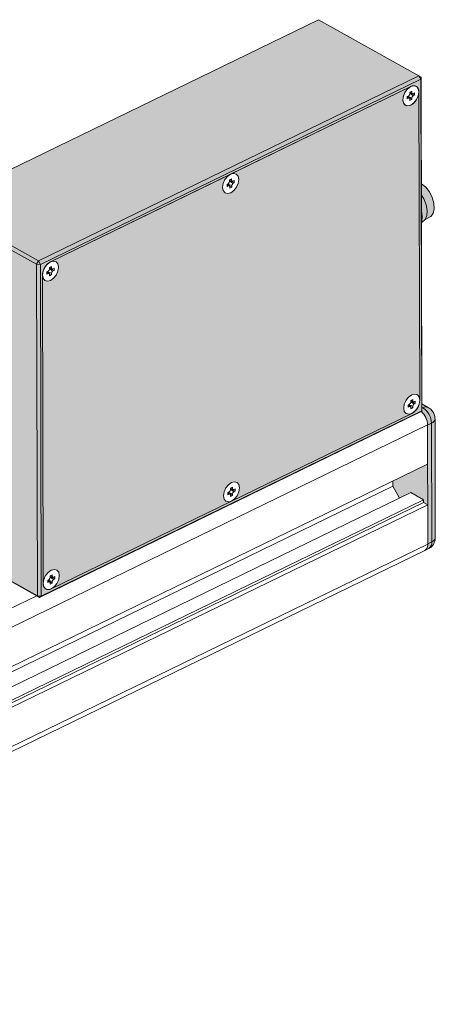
# Model space of a CAD drawing. Header units: millimetres. Extents: x 2 to 342, y -43 to 378.
# Tile 1 of 3: x 187 to 263, y -42 to 138. Entities that reach past the tile are written whole.
import ezdxf

# ---------------------------------------------------------------- set-up
doc = ezdxf.new("R2010")
doc.units = ezdxf.units.MM

msp = doc.modelspace()

# ---------------------------------------------------------------- hatches: boundary and pattern name
h = msp.add_hatch(color=254)
h.dxf.hatch_style = 1
h.paths.add_polyline_path([(143.2846615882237, 70.93199091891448), (124.9073123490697, 81.19849605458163), (71.42663551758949, 55.21338803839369), (89.80398475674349, 44.94688290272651)])
h.paths.add_polyline_path([(89.43883420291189, 44.3420804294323), (71.06148496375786, 54.60858556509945), (71.22555912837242, -6.000178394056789), (89.60290836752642, -16.26668352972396)])
h.paths.add_polyline_path([(189.806679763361, 93.10865300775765), (171.429330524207, 103.3751581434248), (171.4693385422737, 88.59625295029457), (176.5597421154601, 91.06957031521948), (176.5450953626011, 96.48006007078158), (176.6866065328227, 96.99180469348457), (177.0270952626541, 97.32330245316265), (177.501539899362, 97.37640391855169), (177.9023675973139, 97.20193561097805), (183.3475081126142, 94.16000816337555, -0.2463272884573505), (184.7134150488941, 91.6922371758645), (184.7787292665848, 67.56525769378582), (184.6372180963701, 67.0535130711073), (184.2967293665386, 66.7220153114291), (183.8222847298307, 66.66891384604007), (183.4214570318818, 66.8433821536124), (178.1750581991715, 69.77428257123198), (171.5290332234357, 66.54512230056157), (171.5934046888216, 42.76639418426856), (189.9707539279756, 32.49988904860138)])
h.paths.add_polyline_path([(259.7699713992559, 127.5296919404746), (241.3926221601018, 137.7961970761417), (171.7944810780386, 103.979960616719), (190.1718303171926, 93.71345548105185)])
h.paths.add_polyline_path([(259.7509193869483, 124.6006575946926), (259.6358033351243, 123.8586207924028), (259.5168871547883, 123.6147171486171), (259.2941750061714, 123.1157729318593), (259.0842401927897, 122.8797924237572), (258.7811032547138, 122.4956829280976), (258.5243135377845, 122.3494812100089), (258.1804683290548, 122.1025649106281), (257.9289609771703, 122.089683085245), (257.5913775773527, 122.003955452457), (257.3959064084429, 122.1363270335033), (257.2528936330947, 122.1780971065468), (257.1570863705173, 122.2980541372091), (256.9616152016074, 122.4304257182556), (256.8934436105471, 122.7909275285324), (256.7989540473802, 123.0381158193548), (256.8663067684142, 123.4722707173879), (256.8838666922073, 123.7804770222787), (257.0858859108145, 124.2330626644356), (257.2000534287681, 124.5338960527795), (257.5342408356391, 124.9573500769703), (257.8492757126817, 125.3862246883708), (225.3135330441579, 109.577808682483), (225.8746018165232, 109.7202893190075), (226.3509565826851, 109.5811592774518), (226.6700766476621, 109.1815998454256), (226.783378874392, 108.5824403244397), (226.6736140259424, 107.8748973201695), (226.3574928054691, 107.166687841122), (225.883141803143, 106.5656303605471), (225.3227766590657, 106.1632304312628), (224.7617078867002, 106.0207497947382), (224.2853531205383, 106.159879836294), (223.9662330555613, 106.5594392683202), (223.8529308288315, 107.1585987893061), (223.962695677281, 107.8661417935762), (224.2788168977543, 108.5743512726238), (224.9197378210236, 109.3864720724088), (192.3459925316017, 93.55959141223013), (192.9070613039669, 93.70207204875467), (193.3834160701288, 93.56294200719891), (193.7025361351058, 93.16338257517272), (193.8158383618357, 92.56422305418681), (193.7060735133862, 91.85668004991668), (193.3899522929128, 91.14847057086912), (192.9156012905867, 90.54741309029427), (192.3552361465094, 90.14501316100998), (191.794167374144, 90.00253252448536), (191.3178126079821, 90.1416625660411), (190.88663247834, 90.68152861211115), (191.0379099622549, 34.79984037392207), (191.1476748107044, 35.50738337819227), (191.4637960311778, 36.21559285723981), (191.9381470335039, 36.81665033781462), (192.4985121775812, 37.21905026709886), (193.0595809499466, 37.3615309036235), (193.5359357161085, 37.22240086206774), (193.8550557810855, 36.82284143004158), (193.9683580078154, 36.22368190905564), (193.8585931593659, 35.5161389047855), (193.5424719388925, 34.80792942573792), (192.9015510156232, 33.99580862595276), (225.4752963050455, 49.82268928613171), (224.9142275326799, 49.68020864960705), (224.4378727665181, 49.81933869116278), (224.118752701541, 50.21889812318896), (224.0054504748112, 50.81805764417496), (224.1152153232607, 51.52560064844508), (224.4313365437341, 52.23381012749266), (224.9056875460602, 52.83486760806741), (225.4660526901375, 53.23726753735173), (226.0271214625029, 53.37974817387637), (226.5034762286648, 53.24061813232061), (226.8225962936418, 52.84105870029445), (226.9358985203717, 52.24189917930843), (226.8261336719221, 51.53435617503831), (226.5100124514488, 50.82614669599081), (225.8690915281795, 50.01402589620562), (258.4428368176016, 65.84090655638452), (257.8817680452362, 65.6984259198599), (257.4054132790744, 65.83755596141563), (257.0862932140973, 66.23711539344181), (256.9729909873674, 66.83627491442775), (257.0827558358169, 67.543817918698), (257.3988770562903, 68.25202739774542), (257.8732280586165, 68.85308487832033), (258.4335932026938, 69.2554848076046), (258.9946619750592, 69.3979654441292), (259.4710167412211, 69.25883540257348), (259.9021968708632, 68.71896935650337)])
h.paths.add_polyline_path([(143.2656095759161, 68.00295657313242), (143.1558447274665, 67.29541356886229), (142.8397235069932, 66.58720408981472), (142.365372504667, 65.98614660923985), (141.8050073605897, 65.58374667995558), (141.2439385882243, 65.44126604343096), (140.7675838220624, 65.5803960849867), (140.4484637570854, 65.9799555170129), (140.3351615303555, 66.57911503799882), (140.444926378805, 67.28665804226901), (140.7610475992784, 67.99486752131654), (141.4019685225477, 68.80698832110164), (91.97814697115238, 44.7930188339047), (92.56656869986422, 44.94244561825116), (92.7264710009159, 44.88080739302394), (93.0620700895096, 44.78278818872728), (93.17756430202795, 44.59354248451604), (93.38149995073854, 44.33820156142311), (93.40068024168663, 44.04784653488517), (93.47020353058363, 43.68019673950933), (93.37729877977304, 43.34195759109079), (93.33822795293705, 43.09010747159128), (93.25996124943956, 42.91476580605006), (93.21789240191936, 42.7616053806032), (93.11701367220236, 42.59451894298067), (93.02210673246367, 42.38189799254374), (92.87969553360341, 42.20144656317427), (92.77881680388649, 42.03436012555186), (92.66519766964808, 41.92965300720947), (92.54775573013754, 41.78084051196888), (92.34829360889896, 41.63760615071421), (92.09737736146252, 41.40637117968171), (91.75310039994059, 41.31894375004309), (91.49619479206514, 41.21555198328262), (91.19177733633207, 41.30446389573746), (90.98111809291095, 41.33608681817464), (90.75629321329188, 41.61758244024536), (90.51890679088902, 41.87067511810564), (90.67006440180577, -13.96673220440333), (90.77982925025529, -13.25918920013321), (91.09595047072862, -12.55097972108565), (91.57030147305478, -11.9499222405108), (92.13066661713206, -11.54752231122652), (92.69173538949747, -11.40504167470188), (93.1680901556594, -11.54417171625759), (93.48721022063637, -11.94373114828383), (93.60051244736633, -12.54289066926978), (93.49074759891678, -13.25043367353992), (93.1746263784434, -13.95864315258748), (92.53370545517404, -14.77076395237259), (141.9575270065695, 9.24320553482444), (141.3964582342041, 9.10072489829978), (140.9201034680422, 9.239854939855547), (140.6009834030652, 9.639414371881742), (140.4876811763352, 10.23857389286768), (140.5974460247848, 10.94611689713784), (140.9135672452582, 11.65432637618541), (141.3879182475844, 12.25538385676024), (141.9482833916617, 12.65778378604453), (142.509352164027, 12.80026442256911), (142.9857069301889, 12.66113438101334), (143.416887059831, 12.1212683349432)])
h = msp.add_hatch(color=254)
h.dxf.hatch_style = 1
h.paths.add_polyline_path([(190.5133070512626, 93.09651273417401), (189.806679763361, 93.10865300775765), (189.9707539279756, 32.4998890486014), (190.6773812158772, 32.48774877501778)])
h.paths.add_polyline_path([(171.7944810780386, 103.979960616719), (171.429330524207, 103.3751581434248), (189.806679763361, 93.10865300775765), (190.1718303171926, 93.71345548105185)])
h.paths.add_polyline_path([(260.1114481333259, 126.9127491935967), (259.7699713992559, 127.5296919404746), (190.1718303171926, 93.71345548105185), (190.5133070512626, 93.09651273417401)])
h = msp.add_hatch(color=254)
h.dxf.hatch_style = 1
h.paths.add_polyline_path([(260.2755222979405, 66.30398523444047), (260.1114481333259, 126.9127491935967), (190.5133070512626, 93.09651273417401), (190.6773812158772, 32.48774877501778)])
h.paths.add_polyline_path([(191.5427320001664, 33.77997545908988), (191.4703322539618, 33.80112142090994), (191.4322617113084, 33.84878825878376, -0.2805180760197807), (191.0357819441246, 34.78612319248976), (191.0379099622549, 34.79984037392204), (190.8853903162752, 91.14038151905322, -0.1968085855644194), (191.7590664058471, 93.12353565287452), (191.7856273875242, 93.15719148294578), (191.8267887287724, 93.1867495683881, -0.05606210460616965), (192.3459925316, 93.55959141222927), (258.2810735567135, 125.5960259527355, -0.1473538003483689), (258.8281328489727, 125.7349489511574), (258.8421423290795, 125.7385065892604), (258.8612273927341, 125.7329323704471, -0.103549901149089), (259.2460973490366, 125.6205225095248), (259.3184970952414, 125.5993765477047), (259.3565676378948, 125.5517097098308, -0.2805180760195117), (259.7530474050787, 124.6143747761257), (259.7509193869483, 124.6006575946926), (259.903439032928, 68.2601164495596, -0.1968085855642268), (259.0297629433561, 66.27696231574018), (259.0032019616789, 66.24330648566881), (258.9620406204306, 66.21374840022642, -0.05606210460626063), (258.4428368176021, 65.84090655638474), (192.5077557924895, 33.80447201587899, -0.1473538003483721), (191.9606965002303, 33.6655490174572), (191.9466870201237, 33.66199137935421), (191.9276019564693, 33.66756559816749, -0.1035499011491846)], flags=16)
h.paths.add_polyline_path([(225.4752963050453, 49.82268928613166), (224.9142275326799, 49.68020864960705), (224.4378727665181, 49.81933869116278), (224.118752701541, 50.21889812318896), (224.0054504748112, 50.81805764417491), (224.1152153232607, 51.52560064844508), (224.431336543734, 52.2338101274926), (224.9056875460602, 52.83486760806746), (225.4660526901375, 53.23726753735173), (226.0271214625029, 53.37974817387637), (226.5034762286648, 53.24061813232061), (226.8225962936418, 52.84105870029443), (226.9358985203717, 52.24189917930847), (226.8261336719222, 51.5343561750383), (226.5100124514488, 50.82614669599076), (226.0356614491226, 50.22508921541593)], flags=0)
h.paths.add_polyline_path([(192.3220607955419, 34.65449093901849), (192.3212519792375, 34.95326653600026, 0.6385336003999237), (192.1007751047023, 35.1025717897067), (191.8443609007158, 34.97798565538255), (191.8432054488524, 35.40480793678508), (192.099619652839, 35.52939407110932, 0.2799262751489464), (192.3186425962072, 35.91716893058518), (192.3178662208, 36.20396090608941), (192.3330732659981, 36.19842294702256), (192.6842071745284, 36.36903134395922), (192.6850159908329, 36.07025574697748, 0.6385336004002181), (192.905492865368, 35.92095049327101), (193.1619070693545, 36.04553662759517), (193.1630625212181, 35.61871434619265), (192.9066483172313, 35.49412821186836, 0.2799262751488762), (192.6876253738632, 35.10635335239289), (192.688366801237, 34.83247113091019)], flags=0)
h.paths.add_polyline_path([(224.8119014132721, 50.9962029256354), (224.8107459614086, 51.42302520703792), (225.0671601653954, 51.54761134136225, 0.2799262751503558), (225.2861831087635, 51.93538620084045), (225.2854067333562, 52.22217817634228), (225.3006137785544, 52.21664021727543), (225.6517476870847, 52.38724861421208), (225.6525565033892, 52.08847301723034, 0.6385336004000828), (225.8730333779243, 51.93916776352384), (226.1294475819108, 52.06375389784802), (226.1306030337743, 51.63693161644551), (225.8741888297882, 51.51234548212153, 0.2799262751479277), (225.6551658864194, 51.12457062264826), (225.6559073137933, 50.85068840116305), (225.2896013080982, 50.67270820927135), (225.2887924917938, 50.97148380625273, 0.6385336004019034), (225.0683156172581, 51.12078905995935)], flags=0)
h.paths.add_polyline_path([(225.3135330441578, 109.5778086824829), (225.8746018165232, 109.7202893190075), (226.3509565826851, 109.5811592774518), (226.6700766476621, 109.1815998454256), (226.783378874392, 108.5824403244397), (226.6736140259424, 107.8748973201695), (226.3574928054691, 107.166687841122), (225.883141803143, 106.5656303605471), (225.3227766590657, 106.1632304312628), (224.7617078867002, 106.0207497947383), (224.2853531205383, 106.159879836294), (223.9662330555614, 106.5594392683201), (223.8529308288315, 107.1585987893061), (223.962695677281, 107.8661417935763), (224.2788168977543, 108.5743512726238), (224.7531679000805, 109.1754087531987)], flags=0)
h.paths.add_polyline_path([(192.1695411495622, 90.99503208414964), (192.1687323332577, 91.29380768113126, 0.6385336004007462), (191.9482554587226, 91.4431129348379), (191.691841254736, 91.3185268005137), (191.6906858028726, 91.7453490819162), (191.9471000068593, 91.86993521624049, 0.2799262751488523), (192.1661229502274, 92.25771007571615), (192.1653465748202, 92.54450205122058), (192.1805536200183, 92.53896409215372), (192.5316875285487, 92.70957248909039), (192.5324963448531, 92.41079689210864, 0.6385336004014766), (192.7529732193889, 92.26149163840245), (193.0093874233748, 92.3860777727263), (193.0105428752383, 91.9592554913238), (192.7541286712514, 91.83466935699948, 0.2799262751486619), (192.5351057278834, 91.446894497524), (192.5358471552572, 91.17301227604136)], flags=0)
h.paths.add_polyline_path([(257.7794419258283, 67.01442019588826), (257.7782864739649, 67.44124247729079), (258.0347006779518, 67.56582861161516, 0.2799262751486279), (258.2537236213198, 67.95360347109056), (258.2529472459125, 68.24039544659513), (258.2681542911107, 68.23485748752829), (258.619288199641, 68.40546588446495), (258.6200970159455, 68.10669028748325, 0.6385336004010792), (258.8405738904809, 67.95738503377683), (259.0969880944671, 68.08197116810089), (259.0981435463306, 67.65514888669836), (258.8417293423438, 67.5305627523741, 0.2799262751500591), (258.6227063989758, 67.14278789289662), (258.6234478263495, 66.86890567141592), (258.2571418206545, 66.69092547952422), (258.25633300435, 66.98970107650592, 0.6385336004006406), (258.0358561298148, 67.13900633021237)], flags=0)
h.paths.add_polyline_path([(225.1370816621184, 107.0132493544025), (225.136272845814, 107.3120249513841, 0.6385336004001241), (224.915795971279, 107.4613302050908), (224.6593817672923, 107.3367440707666), (224.6582263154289, 107.7635663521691), (224.9146405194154, 107.8881524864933, 0.2799262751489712), (225.1336634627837, 108.2759273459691), (225.1328870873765, 108.5627193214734), (225.1480941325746, 108.5571813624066), (225.499228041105, 108.7277897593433), (225.5000368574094, 108.4290141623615, 0.6385336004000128), (225.7205137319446, 108.279708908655), (225.9769279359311, 108.4042950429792), (225.9780833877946, 107.9774727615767), (225.7216691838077, 107.8528866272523, 0.2799262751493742), (225.5026462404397, 107.4651117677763), (225.5033876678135, 107.1912295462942)], flags=0)
h.paths.add_polyline_path([(257.6269222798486, 123.3549613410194), (257.6257668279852, 123.7817836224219), (257.8821810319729, 123.9063697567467, 0.2799262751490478), (258.10120397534, 124.2941446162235), (258.1004275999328, 124.5809365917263), (258.115634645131, 124.5753986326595), (258.4667685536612, 124.7460070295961), (258.4675773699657, 124.4472314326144, 0.6385336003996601), (258.6880542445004, 124.2979261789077), (258.9444684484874, 124.422512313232), (258.9456239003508, 123.9956900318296), (258.6892096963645, 123.8711038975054, 0.2799262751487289), (258.470186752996, 123.4833290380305), (258.4709281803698, 123.2094468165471), (258.1046221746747, 123.0314666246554), (258.1038133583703, 123.3302422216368, 0.6385336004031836), (257.8833364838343, 123.4795474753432)], flags=0)
at = {"true_color": 0xe6e6e6}
h = msp.add_hatch(color=254, dxfattribs=at)
h.dxf.hatch_style = 1
h.paths.add_polyline_path([(261.0651068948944, 103.998757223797), (260.667408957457, 105.0598128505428), (260.1953757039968, 105.8768441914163), (260.2035856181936, 102.8441135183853, -0.1150674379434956), (260.2153684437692, 100.7491473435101), (260.3448299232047, 100.8120498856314), (260.372996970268, 100.8261788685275), (260.876418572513, 101.2854258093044), (261.1748467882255, 102.0170262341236), (261.2398088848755, 102.9511788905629)])
h.paths.add_polyline_path([(262.2019102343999, 105.3247005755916), (261.6772821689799, 106.3499441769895), (260.9918163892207, 107.2128553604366), (260.2197937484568, 107.81992430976), (260.1900697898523, 107.8368413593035), (260.1953757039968, 105.8768441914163), (260.667408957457, 105.0598128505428), (261.0651068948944, 103.998757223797), (261.2398088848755, 102.9511788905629), (261.1748467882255, 102.0170262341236), (260.8801169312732, 101.2944923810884), (261.7226492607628, 101.7038606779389), (261.9275432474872, 101.8306201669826), (262.3638067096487, 102.401103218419), (262.5648368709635, 103.2371720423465), (262.5088489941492, 104.2482256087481)])
h = msp.add_hatch(color=254)
h.dxf.hatch_style = 1
h.paths.add_polyline_path([(190.1718303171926, 93.71345548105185), (189.806679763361, 93.10865300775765), (190.5133070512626, 93.09651273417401)])
h.paths.add_polyline_path([(190.6773812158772, 32.48774877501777), (189.9707539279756, 32.49988904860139), (190.3382153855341, 32.25104695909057)])
h = msp.add_hatch(color=252)
h.dxf.hatch_style = 1
h.paths.add_polyline_path([(260.490760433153, 66.90541673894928), (260.3011248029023, 66.81327687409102), (260.301507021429, 66.67208589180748), (260.2755222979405, 66.30398523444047), (260.1888239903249, 66.24347900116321, -0.2037326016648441), (261.3299856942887, 63.71202712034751), (262.061553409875, 64.06748010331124, 0.2463272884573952)])
edge = h.paths.add_edge_path()
edge.add_spline(control_points=[(262.7002609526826, 64.83337615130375), (262.6822087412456, 65.04845384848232), (262.6426623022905, 65.51961811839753), (262.3226099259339, 66.19171059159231), (261.8965169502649, 66.6778955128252), (261.5753031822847, 66.87880773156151), (261.4715260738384, 66.94368595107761)], knot_values=[0, 0, 0, 0, 0.252795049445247, 0.553790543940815, 0.8556329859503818, 0.9996613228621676, 0.9996613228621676, 0.9996613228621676, 0.9996613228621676], degree=3, periodic=0)
edge.add_arc((261.0170926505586, 66.00323806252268), 1.044486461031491, 64.20972187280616, 120.2593428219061)
edge.add_arc((258.5706722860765, 63.98896739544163), 3.491763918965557, 1.28841068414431, 56.640492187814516, ccw=False)
edge.add_arc((261.8029583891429, 64.93241589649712), 0.9027653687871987, 286.6454011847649, 353.6938504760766)
edge.add_line((262.7002612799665, 64.83325525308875), (262.7002609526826, 64.83337615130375))
h.paths.add_polyline_path([(260.2989983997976, 67.59876716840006), (260.3005877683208, 67.01165668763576), (260.4907604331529, 66.90541673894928, -0.2497413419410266), (261.4721752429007, 66.9433719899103)])
h = msp.add_hatch(color=252)
h.dxf.hatch_style = 1
h.paths.add_polyline_path([(261.348237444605, 56.58358762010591), (254.9852329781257, 53.49194091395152), (254.9878135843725, 52.53866862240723), (256.1959833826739, 50.35587981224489), (258.3040642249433, 51.38015085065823), (260.6012328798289, 50.09683770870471), (260.6026194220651, 49.58465097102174), (261.3683423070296, 49.15687992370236)])
h.paths.add_polyline_path([(262.061553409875, 64.06748010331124), (261.3289413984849, 63.71151971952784), (261.3482374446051, 56.58358762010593), (261.3876383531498, 42.02894782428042), (262.12025036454, 42.38490820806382)])
h.paths.add_polyline_path([(262.7002612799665, 64.83325525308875, -0.3011964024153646), (262.061553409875, 64.06748010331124), (262.12025036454, 42.38490820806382, 0.3012522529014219), (262.7589579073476, 43.15080425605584)])
h = msp.add_hatch(color=252)
h.dxf.hatch_style = 1
edge = h.paths.add_edge_path()
edge.add_line((262.12025036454, 42.38490820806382), (261.3876383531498, 42.02894782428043))
edge.add_line((261.3876383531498, 42.02894782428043), (261.3877538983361, 41.98626559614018))
edge.add_arc((260.1777938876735, 41.84128527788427), 1.218615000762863, -57.105800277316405, 6.832742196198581, ccw=False)
edge.add_line((260.8396108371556, 40.81804491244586), (261.5562878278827, 41.1888445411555))
edge.add_spline(control_points=[(261.5915214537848, 41.21518509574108), (261.5865518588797, 41.21174838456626), (261.5816725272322, 41.20817475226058), (261.5768959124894, 41.20444410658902)], knot_values=[0.0079434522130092, 0.0079434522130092, 0.0079434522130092, 0.0079434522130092, 0.01562500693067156, 0.01562500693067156, 0.01562500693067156, 0.01562500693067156], degree=3, periodic=0)
edge.add_spline(control_points=[(261.6695740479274, 41.258189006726), (261.6544242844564, 41.25115969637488), (261.6394922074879, 41.24384393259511), (261.6250304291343, 41.23583416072)], knot_values=[0.03229834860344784, 0.03229834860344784, 0.03229834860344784, 0.03229834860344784, 0.05324759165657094, 0.05324759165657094, 0.05324759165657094, 0.05324759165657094], degree=3, periodic=0)
edge.add_arc((260.8834023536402, 42.2367061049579), 1.245695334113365, 306.5377809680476, 366.8327421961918)
edge = h.paths.add_edge_path()
edge.add_spline(control_points=[(261.6250304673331, 41.23583418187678), (261.6631252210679, 41.25693326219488), (261.9394939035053, 41.36574492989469), (262.3166820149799, 41.76128607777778), (262.6540055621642, 42.35818846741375), (262.7533928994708, 42.84015113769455), (262.7580538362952, 43.10033667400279), (262.7589579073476, 43.15080425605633)], knot_values=[0.03229836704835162, 0.03229836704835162, 0.03229836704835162, 0.03229836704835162, 0.08748218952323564, 0.4010553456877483, 0.6765039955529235, 0.9372522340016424, 1, 1, 1, 1], degree=3, periodic=0)
edge.add_arc((261.8616924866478, 43.24979699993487), 0.902709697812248, 286.6439970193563, 353.7041814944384, ccw=False)
edge.add_arc((260.8834023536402, 42.2367061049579), 1.245695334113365, -53.46221873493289, 6.832742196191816, ccw=False)

# ---------------------------------------------------------------- linework, layer by layer
at = {"color": 7, "linetype": 'Continuous', "lineweight": 15}
for p, q in [((241.3926221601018, 137.7961970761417), (171.7944810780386, 103.979960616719)), ((259.7699713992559, 127.5296919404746), (241.3926221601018, 137.7961970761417)), ((190.1718303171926, 93.71345548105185), (259.7699713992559, 127.5296919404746)), ((260.1114481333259, 126.9127491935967), (190.5133070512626, 93.09651273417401)), ((260.1114481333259, 126.9127491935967), (259.7699713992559, 127.5296919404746)), ((260.1374328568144, 127.2808498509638), (259.7699713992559, 127.5296919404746)), ((260.1374328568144, 127.2808498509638), (260.1114481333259, 126.9127491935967)), ((260.2755222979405, 66.30398523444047), (260.1114481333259, 126.9127491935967)), ((260.1374328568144, 127.2808498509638), (260.301507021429, 66.67208589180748)), ((258.281073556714, 125.5960259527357), (192.3459925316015, 93.55959141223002)), ((258.281073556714, 125.5960259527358), (225.3135330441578, 109.5778086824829)), ((258.4667685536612, 124.7460070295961), (258.1004625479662, 124.5680268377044)), ((258.1004625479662, 124.5680268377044), (258.1012713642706, 124.2692512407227)), ((258.1009305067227, 124.39516353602), (258.571197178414, 124.2803200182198)), ((258.1009481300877, 124.3886534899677), (258.1098590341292, 124.3929831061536)), ((258.3716203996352, 124.3290585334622), (258.9456239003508, 123.9956900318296)), ((258.4675773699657, 124.4472314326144), (258.4667685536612, 124.7460070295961)), ((258.9444684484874, 124.422512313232), (258.6880542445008, 124.2979261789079)), ((258.9456239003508, 123.9956900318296), (258.9444684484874, 124.422512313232)), ((259.903439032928, 68.26011644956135), (259.7509193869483, 124.6006575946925)), ((257.8821810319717, 123.9063697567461), (257.6257668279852, 123.7817836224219)), ((257.6257668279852, 123.7817836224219), (257.6269222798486, 123.3549613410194)), ((257.6269222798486, 123.3549613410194), (257.8833364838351, 123.4795474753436)), ((258.0561934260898, 123.4658693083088), (257.699974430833, 123.8178394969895)), ((257.717669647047, 123.8003553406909), (257.7192502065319, 123.8272051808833)), ((258.0779241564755, 123.4376948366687), (258.4709281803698, 123.2094468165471)), ((258.1038133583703, 123.3302422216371), (258.1046221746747, 123.0314666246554)), ((258.1046221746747, 123.0314666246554), (258.4709281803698, 123.2094468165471)), ((258.4709281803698, 123.2094468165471), (258.4701193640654, 123.5082224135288)), ((258.6892096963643, 123.8711038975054), (258.9456239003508, 123.9956900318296)), ((225.3135330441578, 109.5778086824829), (192.3459925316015, 93.55959141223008)), ((225.499228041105, 108.7277897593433), (225.1329220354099, 108.5498095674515)), ((225.1329220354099, 108.5498095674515), (225.1337308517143, 108.2510339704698)), ((225.1333899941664, 108.3769462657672), (225.6036566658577, 108.262102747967)), ((225.1334076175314, 108.3704362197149), (225.142318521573, 108.3747658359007)), ((225.4040798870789, 108.3108412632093), (225.9780833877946, 107.9774727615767)), ((225.5000368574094, 108.4290141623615), (225.499228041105, 108.7277897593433)), ((225.9769279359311, 108.4042950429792), (225.7205137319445, 108.279708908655)), ((225.721669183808, 107.8528866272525), (225.9780833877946, 107.9774727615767)), ((225.9780833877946, 107.9774727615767), (225.9769279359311, 108.4042950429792)), ((224.9146405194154, 107.8881524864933), (224.6582263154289, 107.7635663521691)), ((224.6582263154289, 107.7635663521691), (224.6593817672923, 107.3367440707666)), ((224.6593817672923, 107.3367440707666), (224.9157959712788, 107.4613302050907)), ((225.0886529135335, 107.447652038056), (224.7324339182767, 107.7996222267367)), ((224.7501291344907, 107.7821380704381), (224.7517096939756, 107.8089879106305)), ((225.1103836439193, 107.4194775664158), (225.5033876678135, 107.1912295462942)), ((225.136272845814, 107.3120249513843), (225.1370816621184, 107.0132493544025)), ((225.1370816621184, 107.0132493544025), (225.5033876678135, 107.1912295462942)), ((225.5033876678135, 107.1912295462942), (225.5025788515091, 107.490005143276)), ((189.806679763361, 93.10865300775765), (171.429330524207, 103.3751581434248)), ((171.7944810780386, 103.979960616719), (190.1718303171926, 93.71345548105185)), ((260.2161026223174, 100.7495040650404), (260.3448299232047, 100.8120498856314)), ((260.883602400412, 101.2961858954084), (261.7226492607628, 101.7038606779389)), ((190.1718303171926, 93.71345548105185), (189.806679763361, 93.10865300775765)), ((190.5133070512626, 93.09651273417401), (190.1718303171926, 93.71345548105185)), ((190.5133070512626, 93.09651273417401), (189.806679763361, 93.10865300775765)), ((189.9707539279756, 32.49988904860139), (189.806679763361, 93.10865300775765)), ((190.5133070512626, 93.09651273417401), (190.6773812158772, 32.48774877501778)), ((191.9471000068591, 91.8699352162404), (191.6906858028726, 91.7453490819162)), ((192.1211124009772, 91.42943476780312), (191.7648934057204, 91.78140495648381)), ((191.7825886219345, 91.76392080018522), (191.7841691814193, 91.79077064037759)), ((192.5316875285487, 92.70957248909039), (192.1653815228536, 92.5315922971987)), ((192.1653815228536, 92.5315922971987), (192.166190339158, 92.23281670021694)), ((192.1658494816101, 92.35872899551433), (192.6361161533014, 92.24388547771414)), ((192.1658671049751, 92.35221894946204), (192.1747780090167, 92.3565485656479)), ((192.4365393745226, 92.29262399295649), (193.0105428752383, 91.9592554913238)), ((192.5324963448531, 92.41079689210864), (192.5316875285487, 92.70957248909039)), ((193.0093874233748, 92.38607777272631), (192.7529732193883, 92.26149163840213)), ((192.7541286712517, 91.83466935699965), (193.0105428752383, 91.9592554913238)), ((193.0105428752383, 91.9592554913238), (193.0093874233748, 92.38607777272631)), ((190.8853903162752, 91.14038151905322), (191.0379099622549, 34.79984037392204)), ((191.6906858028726, 91.7453490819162), (191.691841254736, 91.3185268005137)), ((191.691841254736, 91.3185268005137), (191.9482554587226, 91.4431129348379)), ((192.142843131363, 91.40126029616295), (192.5358471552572, 91.17301227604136)), ((192.1687323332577, 91.29380768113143), (192.1695411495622, 90.99503208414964)), ((192.1695411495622, 90.99503208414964), (192.5358471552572, 91.17301227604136)), ((192.5358471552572, 91.17301227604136), (192.5350383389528, 91.47178787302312)), ((258.619288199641, 68.40546588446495), (258.2529821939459, 68.22748569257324)), ((258.6200970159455, 68.1066902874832), (258.619288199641, 68.40546588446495)), ((258.0347006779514, 67.56582861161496), (257.7782864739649, 67.44124247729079)), ((257.7782864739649, 67.44124247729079), (257.7794419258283, 67.01442019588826)), ((257.7794419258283, 67.01442019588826), (258.0358561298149, 67.13900633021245)), ((258.2087130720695, 67.12532816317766), (257.8524940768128, 67.47729835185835)), ((257.8701892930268, 67.45981419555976), (257.8717698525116, 67.48666403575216)), ((258.2304438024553, 67.0971536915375), (258.6234478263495, 66.86890567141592)), ((258.2529821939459, 68.22748569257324), (258.2537910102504, 67.9287100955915)), ((258.2534501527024, 68.05462239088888), (258.7237168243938, 67.9397788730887)), ((258.2534677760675, 68.04811234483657), (258.262378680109, 68.05244196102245)), ((258.25633300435, 66.98970107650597), (258.2571418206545, 66.69092547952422)), ((258.2571418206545, 66.69092547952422), (258.6234478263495, 66.86890567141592)), ((258.524140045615, 67.98851738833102), (259.0981435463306, 67.65514888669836)), ((258.6234478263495, 66.86890567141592), (258.6226390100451, 67.16768126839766)), ((259.0969880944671, 68.08197116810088), (258.8405738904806, 67.95738503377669)), ((258.841729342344, 67.5305627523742), (259.0981435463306, 67.65514888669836)), ((259.0981435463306, 67.65514888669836), (259.0969880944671, 68.08197116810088)), ((260.301507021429, 66.67208589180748), (260.2755222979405, 66.30398523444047)), ((261.470793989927, 66.94414362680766), (260.2989983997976, 67.59876716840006)), ((259.9363564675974, 66.06728341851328), (190.3382153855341, 32.25104695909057)), ((190.6773812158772, 32.48774877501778), (260.2755222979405, 66.30398523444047)), ((192.5077557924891, 33.80447201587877), (258.4428368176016, 65.84090655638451)), ((225.4752963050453, 49.82268928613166), (258.4428368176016, 65.84090655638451)), ((259.9363564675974, 66.06728341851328), (260.2755222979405, 66.30398523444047)), ((262.7589579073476, 43.15080425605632), (262.7002609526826, 64.83337615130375)), ((261.3288258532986, 63.75420194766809), (90.63022719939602, -19.18456747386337)), ((261.3482374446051, 56.58358762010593), (261.3288258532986, 63.75420194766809)), ((262.061553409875, 64.06748010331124), (261.3289413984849, 63.71151971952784)), ((261.3289413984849, 63.71151971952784), (261.3876383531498, 42.02894782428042)), ((262.12025036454, 42.38490820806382), (262.061553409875, 64.06748010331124)), ((261.3482374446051, 56.58358762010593), (90.64963879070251, -26.35518180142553)), ((254.9878135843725, 52.53866862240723), (90.65221939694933, -27.30845409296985)), ((225.6517476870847, 52.38724861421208), (225.2854416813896, 52.20926842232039)), ((225.2854416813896, 52.20926842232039), (225.2862504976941, 51.91049282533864)), ((225.6525565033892, 52.08847301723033), (225.6517476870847, 52.38724861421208)), ((254.9878135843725, 52.53866862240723), (254.9852329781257, 53.49194091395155)), ((256.1959833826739, 50.35587981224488), (254.9878135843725, 52.53866862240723)), ((258.3040642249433, 51.38015085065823), (90.65970771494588, -30.0746281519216)), ((225.0671601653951, 51.54761134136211), (224.8107459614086, 51.42302520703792)), ((224.8107459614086, 51.42302520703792), (224.8119014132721, 50.9962029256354)), ((224.8119014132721, 50.9962029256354), (225.0683156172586, 51.12078905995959)), ((225.2411725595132, 51.10711089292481), (224.8849535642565, 51.45908108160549)), ((224.9026487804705, 51.4415969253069), (224.9042293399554, 51.46844676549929)), ((225.262903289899, 51.07893642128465), (225.6559073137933, 50.85068840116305)), ((225.2859096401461, 52.03640512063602), (225.7561763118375, 51.92156160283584)), ((225.2859272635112, 52.02989507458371), (225.2948381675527, 52.03422469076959)), ((225.2887924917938, 50.97148380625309), (225.2896013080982, 50.67270820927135)), ((225.2896013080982, 50.67270820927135), (225.6559073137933, 50.85068840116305)), ((225.5565995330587, 51.97030011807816), (226.1306030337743, 51.63693161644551)), ((225.6559073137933, 50.85068840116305), (225.6550984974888, 51.1494639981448)), ((226.1294475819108, 52.06375389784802), (225.8730333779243, 51.93916776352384)), ((225.8741888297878, 51.51234548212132), (226.1306030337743, 51.63693161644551)), ((226.1306030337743, 51.63693161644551), (226.1294475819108, 52.06375389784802)), ((260.6012328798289, 50.09683770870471), (258.3040642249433, 51.38015085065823)), ((260.6012328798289, 50.09683770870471), (90.66619476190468, -32.47093410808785)), ((260.6026194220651, 49.58465097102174), (90.66758130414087, -32.98312084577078)), ((261.3683423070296, 49.15687992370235), (90.66974365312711, -33.78188949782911)), ((192.5077557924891, 33.8044720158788), (225.4752963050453, 49.82268928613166)), ((260.6026194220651, 49.58465097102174), (260.6012328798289, 50.09683770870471)), ((261.3683423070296, 49.15687992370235), (260.6026194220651, 49.58465097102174)), ((261.3877538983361, 41.98626559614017), (261.3683423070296, 49.15687992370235)), ((261.3877538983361, 41.98626559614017), (90.68915524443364, -40.9525038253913)), ((171.5934046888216, 42.76639418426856), (189.9707539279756, 32.49988904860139)), ((262.12025036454, 42.38490820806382), (261.3876383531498, 42.02894782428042)), ((90.12871568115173, -42.10400274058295), (260.8396108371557, 40.81804491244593)), ((260.8396108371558, 40.81804491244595), (261.5599263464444, 41.19072706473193)), ((192.6842071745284, 36.36903134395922), (192.3179011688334, 36.19105115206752)), ((192.3179011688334, 36.19105115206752), (192.3187099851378, 35.89227555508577)), ((192.3183691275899, 36.01818785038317), (192.7886357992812, 35.90334433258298)), ((192.3183867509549, 36.01167780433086), (192.3272976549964, 36.01600742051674)), ((192.6850159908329, 36.07025574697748), (192.6842071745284, 36.36903134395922)), ((193.1619070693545, 36.04553662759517), (192.905492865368, 35.92095049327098)), ((193.1630625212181, 35.61871434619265), (193.1619070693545, 36.04553662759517)), ((190.3382153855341, 32.25104695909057), (183.8721110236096, 35.86333580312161)), ((192.0996196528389, 35.52939407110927), (191.8432054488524, 35.40480793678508)), ((191.8432054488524, 35.40480793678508), (191.8443609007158, 34.97798565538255)), ((191.8443609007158, 34.97798565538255), (192.1007751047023, 35.10257178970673)), ((192.273632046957, 35.08889362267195), (191.9174130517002, 35.44086381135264)), ((191.9351082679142, 35.42337965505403), (191.9366888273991, 35.45022949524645)), ((192.2953627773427, 35.0607191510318), (192.688366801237, 34.83247113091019)), ((192.3212519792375, 34.95326653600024), (192.3220607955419, 34.65449093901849)), ((192.3220607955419, 34.65449093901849), (192.688366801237, 34.83247113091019)), ((192.5890590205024, 35.95208284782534), (193.1630625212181, 35.61871434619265)), ((192.688366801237, 34.83247113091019), (192.6875579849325, 35.13124672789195)), ((192.9066483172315, 35.49412821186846), (193.1630625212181, 35.61871434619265)), ((190.6773812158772, 32.48774877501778), (189.9707539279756, 32.49988904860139)), ((190.3382153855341, 32.25104695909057), (189.9707539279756, 32.49988904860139)), ((190.3382153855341, 32.25104695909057), (190.6773812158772, 32.48774877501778))]:
    msp.add_line(p, q, dxfattribs=at)
at = {"color": 8, "linetype": 'Continuous', "lineweight": 15}
for p, q in [((258.1010361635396, 124.3561340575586), (258.6892096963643, 123.8711038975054)), ((258.115634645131, 124.5753986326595), (258.4675773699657, 124.4472314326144)), ((257.6260105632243, 123.6917481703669), (257.8833364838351, 123.4795474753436)), ((257.7467012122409, 123.7716700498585), (258.4701193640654, 123.5082224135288)), ((225.1334956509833, 108.3379167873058), (225.721669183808, 107.8528866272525)), ((225.1480941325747, 108.5571813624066), (225.5000368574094, 108.4290141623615)), ((224.6584700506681, 107.6735309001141), (224.9157959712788, 107.4613302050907)), ((224.7791606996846, 107.7534527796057), (225.5025788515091, 107.490005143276)), ((192.165955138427, 92.31969951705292), (192.7541286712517, 91.83466935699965)), ((192.1805536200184, 92.53896409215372), (192.5324963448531, 92.41079689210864)), ((191.6909295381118, 91.65531362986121), (191.9482554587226, 91.4431129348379)), ((191.8116201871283, 91.73523550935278), (192.5350383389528, 91.47178787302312)), ((257.7785302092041, 67.35120702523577), (258.0358561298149, 67.13900633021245)), ((257.8992208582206, 67.43112890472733), (258.6226390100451, 67.16768126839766)), ((258.2535558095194, 68.01559291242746), (258.841729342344, 67.5305627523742)), ((258.2681542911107, 68.23485748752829), (258.6200970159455, 68.1066902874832)), ((260.4907604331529, 66.90541673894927), (260.3005877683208, 67.01165668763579)), ((260.4907604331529, 66.90541673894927), (260.3011248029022, 66.813276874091)), ((225.3006137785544, 52.21664021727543), (225.6525565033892, 52.08847301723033)), ((224.8109896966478, 51.33298975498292), (225.0683156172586, 51.12078905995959)), ((224.9316803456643, 51.41291163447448), (225.6550984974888, 51.1494639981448)), ((225.286015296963, 51.99737564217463), (225.8741888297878, 51.51234548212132)), ((192.3330732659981, 36.19842294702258), (192.6850159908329, 36.07025574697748)), ((191.8434491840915, 35.31477248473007), (192.1007751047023, 35.10257178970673)), ((191.964139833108, 35.39469436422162), (192.6875579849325, 35.13124672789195)), ((192.3184747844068, 35.97915837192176), (192.9066483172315, 35.49412821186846)), ((189.8277334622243, 32.53622765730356), (143.8159110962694, 10.18007502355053))]:
    msp.add_line(p, q, dxfattribs=at)
at = {"color": 7, "linetype": 'Continuous', "lineweight": 15, "flags": 128}
for points in [[(258.2903171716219, 122.1814477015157), (258.8506823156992, 122.5838476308), (259.3250333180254, 123.1849051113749), (259.6411545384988, 123.8931145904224), (259.7509193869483, 124.6006575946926), (259.6376171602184, 125.1998171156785), (259.3184970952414, 125.5993765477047), (258.8421423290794, 125.7385065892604), (258.281073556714, 125.5960259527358), (257.7207084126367, 125.1936260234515), (257.2463574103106, 124.5925685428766), (256.9302361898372, 123.8843590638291), (256.8204713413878, 123.1768160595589), (256.9337735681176, 122.577656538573), (257.2528936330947, 122.1780971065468), (257.7292483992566, 122.0389670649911), (258.2903171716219, 122.1814477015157)], [(259.7509193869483, 124.6006575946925), (259.6204299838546, 123.8270892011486), (259.2487059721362, 123.064662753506), (258.7029312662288, 122.4511761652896), (258.08174700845, 122.0975085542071), (257.4974235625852, 122.0675803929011), (257.0555692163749, 122.3668007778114), (256.8360429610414, 122.9410898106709), (256.8785210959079, 123.6866527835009), (257.1753262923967, 124.468739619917), (257.6728151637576, 125.1459990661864), (258.281073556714, 125.5960259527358)], [(225.3227766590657, 106.1632304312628), (225.883141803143, 106.5656303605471), (226.3574928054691, 107.166687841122), (226.6736140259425, 107.8748973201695), (226.783378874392, 108.5824403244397), (226.6700766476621, 109.1815998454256), (226.3509565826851, 109.5811592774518), (225.8746018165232, 109.7202893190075), (225.3135330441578, 109.5778086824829), (224.7531679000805, 109.1754087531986), (224.2788168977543, 108.5743512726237), (223.9626956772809, 107.8661417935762), (223.8529308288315, 107.1585987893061), (223.9662330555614, 106.5594392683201), (224.2853531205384, 106.159879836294), (224.7617078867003, 106.0207497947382), (225.3227766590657, 106.1632304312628)], [(225.3135330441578, 109.5778086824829), (225.8746018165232, 109.7202893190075), (226.3509565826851, 109.5811592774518), (226.6700766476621, 109.1815998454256), (226.783378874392, 108.5824403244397), (226.6736140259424, 107.8748973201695), (226.3574928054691, 107.166687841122), (225.883141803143, 106.5656303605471), (225.3227766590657, 106.1632304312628), (224.7617078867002, 106.0207497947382), (224.2853531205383, 106.159879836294), (223.9662330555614, 106.5594392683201), (223.8529308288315, 107.1585987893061), (223.962695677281, 107.8661417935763), (224.2788168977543, 108.5743512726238), (224.7531679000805, 109.1754087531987), (225.3135330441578, 109.5778086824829)], [(260.1900697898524, 107.8368413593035), (260.2197937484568, 107.81992430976), (260.9918163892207, 107.2128553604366), (261.6772821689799, 106.3499441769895), (262.2019102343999, 105.3247005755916), (262.5088489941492, 104.2482256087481), (262.5648368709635, 103.2371720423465), (262.3638067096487, 102.401103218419), (261.9275432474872, 101.8306201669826), (261.7226492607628, 101.7038606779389)], [(260.1953757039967, 105.8768441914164), (260.667408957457, 105.0598128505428), (261.0651068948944, 103.998757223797), (261.2398088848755, 102.9511788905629), (261.1748467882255, 102.0170262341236), (260.876418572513, 101.2854258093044), (260.372996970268, 100.8261788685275), (260.3448299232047, 100.8120498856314)], [(192.3552361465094, 90.14501316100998), (192.9156012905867, 90.54741309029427), (193.3899522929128, 91.14847057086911), (193.7060735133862, 91.85668004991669), (193.8158383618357, 92.56422305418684), (193.7025361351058, 93.16338257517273), (193.3834160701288, 93.56294200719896), (192.9070613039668, 93.70207204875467), (192.3459925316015, 93.55959141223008), (191.7856273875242, 93.15719148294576), (191.3112763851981, 92.5561340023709), (190.9951551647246, 91.84792452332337), (190.8853903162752, 91.14038151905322), (190.9986925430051, 90.54122199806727), (191.3178126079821, 90.1416625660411), (191.794167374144, 90.00253252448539), (192.3552361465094, 90.14501316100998)], [(192.3459925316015, 93.55959141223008), (192.9070613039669, 93.70207204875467), (193.3834160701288, 93.56294200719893), (193.7025361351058, 93.16338257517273), (193.8158383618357, 92.56422305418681), (193.7060735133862, 91.85668004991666), (193.3899522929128, 91.14847057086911), (192.9156012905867, 90.54741309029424), (192.3552361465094, 90.14501316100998), (191.794167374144, 90.00253252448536), (191.3178126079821, 90.1416625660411), (190.9986925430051, 90.5412219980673), (190.8853903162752, 91.14038151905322)], [(258.4428368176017, 65.84090655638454), (259.0032019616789, 66.24330648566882), (259.4775529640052, 66.84436396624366), (259.7936741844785, 67.5525734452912), (259.903439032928, 68.26011644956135), (259.7901368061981, 68.85927597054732), (259.4710167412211, 69.2588354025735), (258.9946619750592, 69.39796544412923), (258.4335932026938, 69.2554848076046), (257.8732280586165, 68.85308487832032), (257.3988770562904, 68.25202739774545), (257.082755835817, 67.54381791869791), (256.9729909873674, 66.83627491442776), (257.0862932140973, 66.23711539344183), (257.4054132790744, 65.83755596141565), (257.8817680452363, 65.69842591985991), (258.4428368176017, 65.84090655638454)], [(258.4428368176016, 65.84090655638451), (257.8817680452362, 65.6984259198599), (257.4054132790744, 65.83755596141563), (257.0862932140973, 66.23711539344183), (256.9729909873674, 66.83627491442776), (257.082755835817, 67.54381791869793), (257.3988770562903, 68.25202739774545), (257.8732280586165, 68.85308487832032), (258.4335932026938, 69.2554848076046), (258.9946619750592, 69.3979654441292), (259.4710167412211, 69.25883540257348), (259.7901368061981, 68.85927597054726), (259.903439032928, 68.26011644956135)], [(225.4752963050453, 49.82268928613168), (226.0356614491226, 50.22508921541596), (226.5100124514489, 50.82614669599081), (226.8261336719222, 51.53435617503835), (226.9358985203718, 52.2418991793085), (226.8225962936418, 52.84105870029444), (226.5034762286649, 53.24061813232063), (226.0271214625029, 53.37974817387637), (225.4660526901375, 53.23726753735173), (224.9056875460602, 52.83486760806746), (224.4313365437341, 52.23381012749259), (224.1152153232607, 51.52560064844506), (224.0054504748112, 50.8180576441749), (224.1187527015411, 50.21889812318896), (224.4378727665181, 49.81933869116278), (224.91422753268, 49.68020864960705), (225.4752963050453, 49.82268928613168)], [(225.4752963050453, 49.82268928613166), (224.9142275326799, 49.68020864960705), (224.4378727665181, 49.81933869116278), (224.118752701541, 50.21889812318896), (224.0054504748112, 50.8180576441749), (224.1152153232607, 51.52560064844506), (224.431336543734, 52.2338101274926), (224.9056875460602, 52.83486760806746), (225.4660526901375, 53.23726753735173), (226.0271214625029, 53.37974817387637), (226.5034762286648, 53.24061813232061), (226.8225962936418, 52.84105870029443), (226.9358985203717, 52.24189917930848), (226.8261336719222, 51.5343561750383), (226.5100124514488, 50.82614669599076), (226.0356614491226, 50.22508921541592), (225.4752963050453, 49.82268928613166)], [(192.5077557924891, 33.80447201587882), (193.0681209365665, 34.2068719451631), (193.5424719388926, 34.80792942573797), (193.8585931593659, 35.51613890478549), (193.9683580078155, 36.22368190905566), (193.8550557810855, 36.82284143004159), (193.5359357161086, 37.22240086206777), (193.0595809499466, 37.3615309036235), (192.4985121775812, 37.21905026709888), (191.9381470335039, 36.81665033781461), (191.4637960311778, 36.21559285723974), (191.1476748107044, 35.50738337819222), (191.0379099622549, 34.79984037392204), (191.1512121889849, 34.20068085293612), (191.4703322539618, 33.80112142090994), (191.9466870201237, 33.66199137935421), (192.5077557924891, 33.80447201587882)], [(191.0379099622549, 34.79984037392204), (191.1476748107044, 35.50738337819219), (191.4637960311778, 36.21559285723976), (191.9381470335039, 36.81665033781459), (192.4985121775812, 37.21905026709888), (193.0595809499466, 37.3615309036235), (193.5359357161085, 37.22240086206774), (193.8550557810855, 36.82284143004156), (193.9683580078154, 36.22368190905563), (193.8585931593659, 35.51613890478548), (193.5424719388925, 34.80792942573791), (193.0681209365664, 34.20687194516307), (192.5077557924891, 33.8044720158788)]]:
    msp.add_lwpolyline(points, dxfattribs=at)
at = {"color": 7, "linetype": 'Continuous', "lineweight": 15}
for centre, radius, start, end in [((257.6725108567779, 124.2805373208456), 0.4289090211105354, 299.2647171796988, 358.4921757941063), ((258.7851818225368, 124.7575011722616), 0.9783910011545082, 350.7752453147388, 121.013640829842), ((258.6124380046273, 124.4237048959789), 0.1467586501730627, 170.7752453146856, 301.0136408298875), ((257.9589527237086, 123.3537687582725), 0.146758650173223, 350.7752453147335, 121.0136408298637), ((258.8988798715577, 123.4969363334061), 0.4289090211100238, 119.2647171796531, 178.4921757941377), ((224.7049703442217, 108.2623200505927), 0.4289090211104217, 299.2647171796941, 358.4921757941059), ((225.6448974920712, 108.4054876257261), 0.1467586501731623, 170.7752453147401, 301.0136408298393), ((224.9914122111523, 107.3355514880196), 0.1467586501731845, 350.7752453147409, 121.0136408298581), ((225.9313393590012, 107.4787190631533), 0.4289090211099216, 119.2647171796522, 178.492175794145), ((255.7181374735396, 101.7713695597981), 4.611943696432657, 346.8599425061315, 13.45026788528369), ((193.7437936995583, 91.06514098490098), 2.859393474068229, 119.2647171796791, 178.4921757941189), ((191.7374298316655, 92.2441027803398), 0.4289090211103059, 299.2647171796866, 358.4921757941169), ((192.6773569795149, 92.38727035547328), 0.1467586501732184, 170.7752453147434, 301.0136408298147), ((192.9637988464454, 91.46050179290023), 0.4289090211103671, 119.2647171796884, 178.4921757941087), ((192.0238716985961, 91.31733421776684), 0.1467586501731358, 350.7752453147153, 121.0136408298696), ((257.8250305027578, 67.93999617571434), 0.4289090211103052, 299.2647171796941, 358.492175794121), ((258.1114723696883, 67.01322761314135), 0.1467586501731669, 350.7752453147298, 121.013640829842), ((257.0450356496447, 68.33535698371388), 2.85939347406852, 299.2647171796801, 358.492175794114), ((258.7649576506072, 68.08316375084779), 0.1467586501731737, 170.7752453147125, 301.0136408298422), ((259.0513995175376, 67.15639518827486), 0.4289090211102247, 119.2647171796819, 178.4921757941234), ((258.5706722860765, 63.98896739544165), 3.491763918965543, 1.288410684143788, 56.64049218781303), ((257.7103631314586, 63.59398193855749), 3.6204866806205, 1.860413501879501, 46.93569079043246), ((257.7819984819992, 63.63555803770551), 3.548811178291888, 1.915870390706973, 47.29637746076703), ((224.8574899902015, 51.92177890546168), 0.4289090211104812, 299.264717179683, 358.4921757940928), ((225.143931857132, 50.99501034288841), 0.1467586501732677, 350.7752453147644, 121.0136408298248), ((225.7974171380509, 52.06494648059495), 0.1467586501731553, 170.775245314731, 301.0136408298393), ((226.083859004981, 51.13817791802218), 0.4289090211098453, 119.2647171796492, 178.492175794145), ((260.1777938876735, 41.84128527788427), 1.218615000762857, 302.8941997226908, 6.832742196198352), ((192.8298766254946, 36.04672921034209), 0.1467586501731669, 170.7752453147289, 301.0136408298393), ((192.0036475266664, 34.64299679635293), 0.9783910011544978, 170.7752453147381, 301.0136408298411), ((191.8899494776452, 35.90356163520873), 0.4289090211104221, 299.264717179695, 358.4921757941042), ((192.1763913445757, 34.97679307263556), 0.1467586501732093, 350.7752453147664, 121.0136408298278), ((193.1163184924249, 35.11996064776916), 0.4289090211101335, 119.2647171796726, 178.492175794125)]:
    msp.add_arc(centre, radius, start, end, dxfattribs=at)
at = {"color": 8, "linetype": 'Continuous', "lineweight": 15}
for centre, radius, start, end in [((261.0170926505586, 66.00323806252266), 1.044486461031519, 64.1716094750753, 120.2593428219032), ((261.8029583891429, 64.93241589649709), 0.9027653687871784, 286.6454011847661, 353.6938428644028), ((260.8834023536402, 42.23670610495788), 1.24569533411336, 302.8941997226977, 6.832742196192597), ((261.8616924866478, 43.24979699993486), 0.9027096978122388, 286.6439970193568, 353.704181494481)]:
    msp.add_arc(centre, radius, start, end, dxfattribs=at)
at = {"color": 7, "linetype": 'Continuous', "lineweight": 15}
for points, knots in [([(262.7002609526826, 64.83337615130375), (262.6822087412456, 65.04845384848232), (262.6426623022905, 65.51961811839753), (262.3226099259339, 66.19171059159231), (261.8963237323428, 66.678115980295), (261.5748151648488, 66.8791129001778), (261.470793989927, 66.94414362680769)], [0, 0, 0, 0, 0.252795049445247, 0.553790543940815, 0.8556329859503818, 1, 1, 1, 1]), ([(261.5624207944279, 41.19234466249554), (261.6142487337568, 41.23877446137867), (261.9205829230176, 41.34591378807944), (262.3166820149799, 41.76128607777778), (262.6540055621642, 42.35818846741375), (262.7533928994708, 42.84015113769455), (262.7580538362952, 43.10033667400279), (262.7589579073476, 43.15080425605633)], [0, 0, 0, 0, 0.08748218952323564, 0.4010553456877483, 0.6765039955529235, 0.9372522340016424, 1, 1, 1, 1])]:
    msp.add_open_spline(points, degree=3, knots=knots, dxfattribs=at)

doc.saveas('drawing.dxf')
